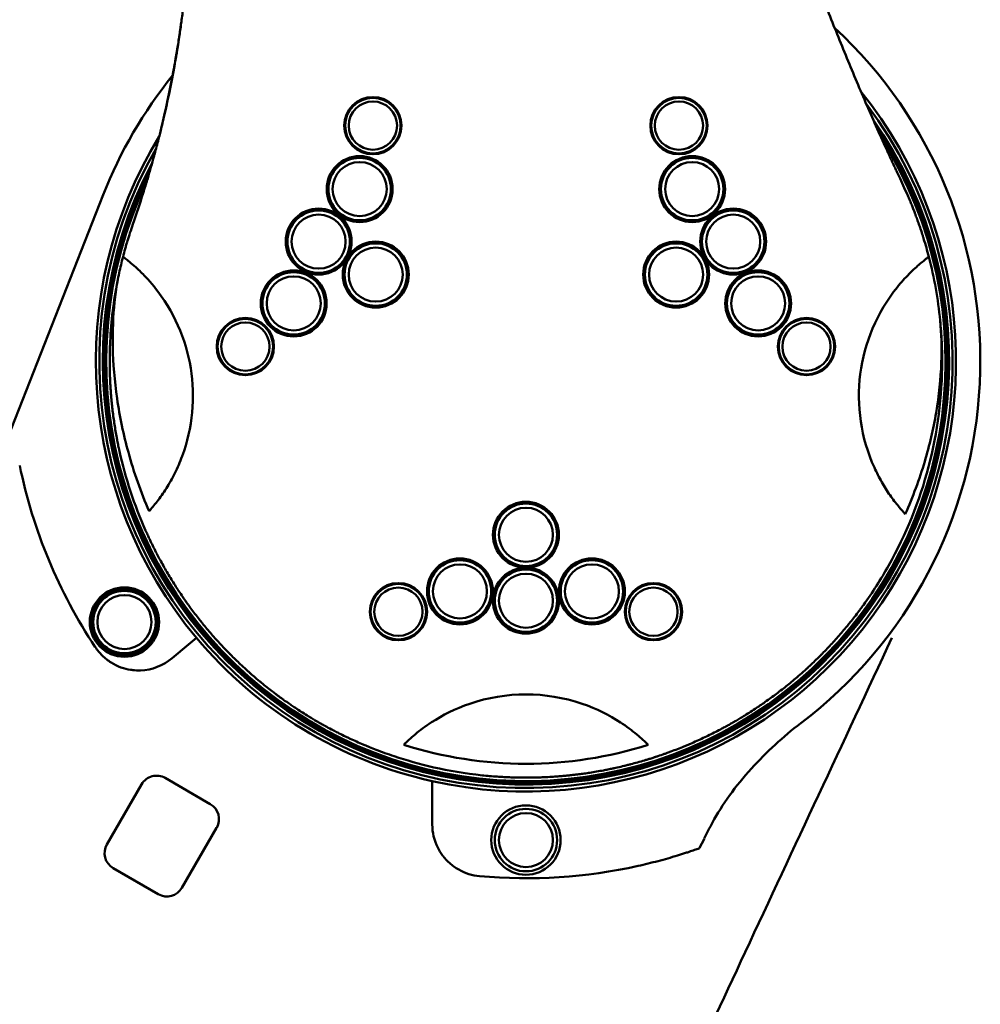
# Model space of a CAD drawing. Header units: millimetres. Extents: x 0 to 8400, y 0 to 5940.
# Tile 5 of 14: x 3601 to 3878, y 2472 to 2756. Entities that reach past the tile are written whole.
import ezdxf

# ---------------------------------------------------------------- set-up
doc = ezdxf.new("R2010")
doc.units = ezdxf.units.MM
doc.header["$LTSCALE"] = 20
doc.layers.add('可見 (ISO)', color=7, linetype='Continuous', lineweight=50)

msp = doc.modelspace()

# ---------------------------------------------------------------- linework, layer by layer
at = {"layer": '可見 (ISO)'}
for p, q in [((3854.23, 2711.86), (3855.13, 2709.94)), ((3855.13, 2709.94), (3856.04, 2708)), ((3625.39, 2705.27), (3594.68, 2627.28)), ((3649.99, 2575.65), (3652.29, 2577.58)), ((3649.99, 2575.65), (3645.27, 2571.69)), ((3656.29, 2529.68), (3643.3, 2537.18)), ((3626.47, 2518.03), (3636.47, 2535.35)), ((3720.28, 2533.19), (3720.28, 2536.26)), ((3720.28, 2523.82), (3720.28, 2533.19)), ((3658.12, 2522.85), (3648.12, 2505.53)), ((3641.29, 2503.7), (3628.3, 2511.2))]:
    msp.add_line(p, q, dxfattribs=at)
for centre, radius in [((3703.16, 2725.21), 8.25), ((3703.16, 2725.21), 8), ((3791.4, 2725.21), 8.25), ((3791.4, 2725.21), 8), ((3703.16, 2725.21), 6.96), ((3791.4, 2725.21), 6.96), ((3699.35, 2706.92), 9.5), ((3795.21, 2706.92), 9.5), ((3699.35, 2706.92), 9), ((3699.35, 2706.92), 7.79), ((3795.21, 2706.92), 9), ((3795.21, 2706.92), 7.79), ((3687.52, 2691.78), 9.5), ((3687.52, 2691.78), 9), ((3687.52, 2691.78), 7.79), ((3807.04, 2691.78), 9.5), ((3807.04, 2691.78), 9), ((3807.04, 2691.78), 7.79), ((3703.98, 2682.28), 9.5), ((3703.98, 2682.28), 9), ((3790.58, 2682.28), 9.5), ((3790.58, 2682.28), 9), ((3703.98, 2682.28), 7.79), ((3790.58, 2682.28), 7.79), ((3680.33, 2673.97), 9.5), ((3680.33, 2673.97), 9), ((3814.23, 2673.97), 9.5), ((3814.23, 2673.97), 9), ((3680.33, 2673.97), 7.79), ((3814.23, 2673.97), 7.79), ((3666.39, 2661.52), 8.25), ((3666.39, 2661.52), 8), ((3666.39, 2661.52), 6.96), ((3828.17, 2661.52), 8.25), ((3828.17, 2661.52), 8), ((3828.17, 2661.52), 6.96), ((3747.28, 2607.28), 9.5), ((3747.28, 2607.28), 9), ((3747.28, 2607.28), 7.79), ((3728.26, 2590.96), 9.5), ((3728.26, 2590.96), 9), ((3766.3, 2590.96), 9.5), ((3766.3, 2590.96), 9), ((3728.26, 2590.96), 7.79), ((3747.28, 2588.28), 9.5), ((3747.28, 2588.28), 9), ((3766.3, 2590.96), 7.79), ((3747.28, 2588.28), 7.79), ((3631.54, 2582.12), 10), ((3631.54, 2582.12), 9.5), ((3631.54, 2582.12), 9), ((3710.51, 2585.11), 8.25), ((3710.51, 2585.11), 8), ((3710.51, 2585.11), 6.96), ((3784.05, 2585.11), 8.25), ((3784.05, 2585.11), 8), ((3784.05, 2585.11), 6.96), ((3631.54, 2582.12), 7.79), ((3747.28, 2519.28), 10), ((3747.28, 2519.28), 9), ((3747.28, 2519.28), 7.79)]:
    msp.add_circle(centre, radius, dxfattribs=at)
for centre, radius, start, end in [((3747.28, 2657.28), 131, 307.2241, 47.2096), ((3747.28, 2657.28), 131, 141.0286, 158.5118), ((3747.28, 2657.28), 124, 257.4236, 38.8345), ((3747.28, 2657.28), 123, 150.1041, 37.0564), ((3747.28, 2657.28), 122, 152.0258, 34.9215), ((3747.28, 2657.28), 121.5, 153.1827, 33.637), ((3747.28, 2657.28), 124, 148.5058, 220), ((3747.28, 2657.28), 121, 154.5644, 32.1026), ((3747.28, 2657.28), 120, 165.464, 167.7423), ((3747.28, 2657.28), 120, 5.618, 14.536), ((3601.28, 2647.28), 50, 339.6524, 38.9247), ((3893.28, 2647.28), 50, 141.0753, 204.3929), ((3747.28, 2657.28), 149, 191.6155, 213.5728), ((3747.28, 2657.28), 124, 220, 257.4236), ((3635.63, 2583.18), 15, 271.9131, 310), ((3747.28, 2511.28), 50, 71.1297, 108.8618), ((3640.8, 2532.85), 5, 60, 150), ((3653.79, 2525.35), 5, 330, 60), ((3735.28, 2523.82), 15, 180, 206.5219), ((3630.8, 2515.53), 5, 150, 240), ((3747.28, 2657.28), 149, 264.8622, 282.5247), ((3643.79, 2508.03), 5, 240, 330)]:
    msp.add_arc(centre, radius, start, end, dxfattribs=at)
msp.add_ellipse((4033.38, 2537.09), major_axis=(241.25, 151.99), ratio=0.565532, start_param=2.364898, end_param=2.387578, dxfattribs=at)
for points, knots in [([(3851.88, 2716.95), (3851.66, 2717.43), (3850.42, 2720.15), (3848.18, 2725.12), (3845.21, 2731.9), (3842.3, 2738.7), (3839.45, 2745.53), (3836.67, 2752.39), (3833.95, 2759.28), (3831.29, 2766.19), (3828.69, 2773.13), (3826.16, 2780.09), (3823.69, 2787.08), (3821.29, 2794.09), (3818.95, 2801.12), (3816.7, 2808.12), (3814.58, 2814.91), (3812.66, 2821.25), (3810.97, 2826.98), (3809.52, 2832.07), (3808.26, 2836.58), (3807.16, 2840.59), (3806.19, 2844.2), (3805.33, 2847.47), (3804.56, 2850.43), (3803.87, 2853.11), (3803.26, 2855.54), (3802.71, 2857.75), (3802.22, 2859.74), (3801.78, 2861.54), (3801.39, 2863.18), (3801.03, 2864.68), (3800.71, 2866.04), (3800.41, 2867.31), (3800.13, 2868.48), (3799.88, 2869.59), (3799.64, 2870.62), (3799.42, 2871.59), (3799.21, 2872.48), (3799.03, 2873.3), (3798.86, 2874.04), (3798.71, 2874.73), (3798.57, 2875.35), (3798.44, 2875.93), (3798.32, 2876.47), (3798.2, 2876.99), (3798.09, 2877.5), (3797.98, 2878.01), (3797.86, 2878.54), (3797.77, 2878.93), (3797.73, 2879.15), (3797.72, 2879.17)], [0, 0, 0, 0, 0.009122, 0.05212, 0.095147, 0.138202, 0.181286, 0.224398, 0.267536, 0.310702, 0.353893, 0.39711, 0.440352, 0.483622, 0.526904, 0.570211, 0.612486, 0.651556, 0.686444, 0.717207, 0.744368, 0.768589, 0.790342, 0.809979, 0.827831, 0.844035, 0.858675, 0.871902, 0.883869, 0.894711, 0.90455, 0.913506, 0.921701, 0.929256, 0.936292, 0.94292, 0.949157, 0.95497, 0.96033, 0.965229, 0.969705, 0.9738, 0.977553, 0.981005, 0.984217, 0.987265, 0.990229, 0.993199, 0.996277, 0.999568, 1, 1, 1, 1]), ([(3650.67, 2795.49), (3650.67, 2794.59), (3650.66, 2792.32), (3650.6, 2788.68), (3650.48, 2784.56), (3650.3, 2780.45), (3650.07, 2776.33), (3649.78, 2772.23), (3649.43, 2768.12), (3649.03, 2764.02), (3648.56, 2759.88), (3648.21, 2757.1), (3648.02, 2755.68), (3647.84, 2754.38), (3647.47, 2751.72), (3646.85, 2747.71), (3646.17, 2743.65), (3645.44, 2739.64), (3644.68, 2735.77), (3643.92, 2732.16), (3643.19, 2728.87), (3642.49, 2725.89), (3641.89, 2723.42), (3641.47, 2721.74), (3641.26, 2720.95), (3641.03, 2720.04), (3640.84, 2719.33), (3640.48, 2717.98), (3640.29, 2717.27), (3640.1, 2716.56), (3640.08, 2716.49)], [0.1814518, 0.1814518, 0.1814518, 0.1814518, 0.2090177, 0.251274, 0.2935261, 0.3357716, 0.378009, 0.4202361, 0.4624503, 0.5046505, 0.546836, 0.5907259, 0.5907259, 0.5907259, 0.6311357, 0.6732301, 0.7153326, 0.7575953, 0.7984408, 0.8362447, 0.8707984, 0.9020061, 0.9299535, 0.9488407, 0.9550062, 0.9550062, 0.9775518, 0.9775518, 0.9978749, 1, 1, 1, 1]), ([(3854.23, 2711.86), (3854.05, 2712.25), (3853.87, 2712.64), (3853.48, 2713.48), (3853.06, 2714.39), (3852.64, 2715.29), (3852.25, 2716.15), (3852.07, 2716.55), (3851.88, 2716.95)], [0.0000002, 0.0000002, 0.0000002, 0.0000002, 0.2281026, 0.2281026, 0.4947706, 0.7613916, 0.7613916, 1, 1, 1, 1]), ([(3638.23, 2709.99), (3638.18, 2709.82), (3638.12, 2709.64), (3638.07, 2709.46), (3638.03, 2709.33), (3637.99, 2709.19), (3637.95, 2709.05), (3637.87, 2708.78), (3637.78, 2708.5), (3637.7, 2708.22), (3637.63, 2708.01), (3637.57, 2707.8), (3637.51, 2707.59), (3637.5, 2707.58), (3637.5, 2707.56), (3637.49, 2707.55), (3637.46, 2707.46), (3637.44, 2707.37), (3637.41, 2707.28), (3637.39, 2707.22), (3637.38, 2707.17), (3637.36, 2707.12), (3637.34, 2707.07), (3637.33, 2707.01), (3637.31, 2706.96), (3637.31, 2706.96), (3637.31, 2706.96), (3637.31, 2706.96), (3637.3, 2706.94), (3637.26, 2706.79), (3637.17, 2706.5), (3637.13, 2706.37), (3637.08, 2706.22), (3637.02, 2706.03), (3637, 2705.95), (3636.97, 2705.87), (3636.94, 2705.78)], [0.3482205, 0.3482205, 0.3482205, 0.3482205, 0.375, 0.375, 0.375, 0.3959194, 0.3959194, 0.3959194, 0.4375, 0.4375, 0.4375, 0.46875, 0.46875, 0.46875, 0.4710106, 0.4710106, 0.4710106, 0.484375, 0.484375, 0.484375, 0.4921875, 0.4921875, 0.4921875, 0.4997559, 0.4997559, 0.4997559, 0.5001527, 0.5001527, 0.5001527, 0.6013504, 0.6013504, 0.6013504, 0.6459501, 0.6459501, 0.6459501, 0.6657743, 0.6657743, 0.6657743, 0.6657743]), ([(3857.27, 2705.27), (3857.4, 2704.97), (3857.53, 2704.67), (3857.78, 2704.07), (3857.91, 2703.77), (3858.07, 2703.38), (3858.11, 2703.29), (3858.3, 2702.83), (3858.46, 2702.45), (3858.76, 2701.68), (3858.91, 2701.31), (3859.07, 2700.91), (3859.07, 2700.9), (3859.22, 2700.53), (3859.35, 2700.17), (3859.53, 2699.71), (3859.57, 2699.61), (3859.69, 2699.27), (3859.78, 2699.04), (3859.88, 2698.77), (3859.89, 2698.74), (3859.94, 2698.62), (3859.97, 2698.53), (3860.02, 2698.38), (3860.06, 2698.26), (3860.11, 2698.15), (3860.13, 2698.09), (3860.13, 2698.08), (3860.13, 2698.07)], [0.1563572, 0.1563572, 0.1563572, 0.1563572, 0.2038759, 0.2038759, 0.25, 0.25, 0.263396, 0.263396, 0.3196718, 0.3196718, 0.3731212, 0.3731212, 0.375, 0.375, 0.4240631, 0.4240631, 0.4375, 0.4375, 0.46875, 0.46875, 0.4727585, 0.4727585, 0.484375, 0.484375, 0.4921875, 0.4990234, 0.4990234, 0.4999946, 0.4999946, 0.4999946, 0.4999946]), ([(3631.12, 2687.4), (3631.31, 2688.14), (3631.52, 2688.89), (3631.73, 2689.66), (3631.84, 2690.04), (3631.95, 2690.42), (3632.06, 2690.81), (3632.12, 2691.01), (3632.17, 2691.2), (3632.23, 2691.4), (3632.26, 2691.49), (3632.29, 2691.59), (3632.32, 2691.69), (3632.33, 2691.74), (3632.35, 2691.79), (3632.36, 2691.84), (3632.37, 2691.86), (3632.38, 2691.89), (3632.38, 2691.91), (3632.39, 2691.94), (3632.4, 2691.96), (3632.41, 2691.98), (3632.86, 2693.47), (3633.37, 2695.07), (3633.96, 2696.77)], [0, 0, 0, 0, 0.25, 0.25, 0.25, 0.375, 0.375, 0.375, 0.4375, 0.4375, 0.4375, 0.46875, 0.46875, 0.46875, 0.484375, 0.484375, 0.484375, 0.492187, 0.492187, 0.492187, 0.5, 0.5, 0.5, 1, 1, 1, 1]), ([(3860.46, 2697.15), (3860.53, 2696.95), (3860.6, 2696.75), (3860.77, 2696.26), (3860.87, 2695.96), (3861, 2695.6), (3861.02, 2695.54), (3861.15, 2695.14), (3861.27, 2694.79), (3861.4, 2694.38), (3861.42, 2694.33), (3861.51, 2694.04), (3861.59, 2693.8), (3861.68, 2693.5), (3861.7, 2693.44), (3861.74, 2693.32), (3861.76, 2693.25), (3861.81, 2693.11), (3861.83, 2693.05), (3861.86, 2692.95), (3861.87, 2692.9), (3861.89, 2692.84), (3861.9, 2692.81), (3861.9, 2692.8), (3861.92, 2692.75), (3861.93, 2692.72), (3861.94, 2692.68)], [0.5505981, 0.5505981, 0.5505981, 0.5505981, 0.5819789, 0.5819789, 0.625, 0.625, 0.633512, 0.633512, 0.6811237, 0.6811237, 0.6875, 0.6875, 0.71875, 0.71875, 0.7255013, 0.7255013, 0.734375, 0.734375, 0.7421875, 0.7421875, 0.7460938, 0.7490234, 0.7490234, 0.75, 0.75, 0.755224, 0.755224, 0.755224, 0.755224]), ([(3631.12, 2687.4), (3631.12, 2687.4), (3631.19, 2687.35), (3631.47, 2687.14), (3631.69, 2686.97), (3632.36, 2686.45), (3632.84, 2686.07), (3633.99, 2685.11), (3634.63, 2684.54), (3636.15, 2683.14), (3637.02, 2682.27), (3637.84, 2681.39)], [-1.283643, -1.283643, -1.283643, -1.283643, -1.096819, -1.096819, -0.898235, -0.898235, -0.641131, -0.641131, -0.362768, -0.362768, -0.000001, -0.000001, -0.000001, -0.000001]), ([(3859.46, 2684.11), (3859.96, 2684.56), (3860.47, 2685.01), (3861.38, 2685.79), (3861.79, 2686.12), (3862.49, 2686.68), (3862.78, 2686.9), (3863.14, 2687.18), (3863.26, 2687.27), (3863.4, 2687.37), (3863.44, 2687.4), (3863.44, 2687.4)], [-0.7475263, -0.7475263, -0.7475263, -0.7475263, -0.5455721, -0.5455721, -0.3739314, -0.3739314, -0.2137301, -0.2137301, -0.1038998, -0.1038998, -0.000001, -0.000001, -0.000001, -0.000001]), ([(3854.38, 2678.7), (3855.44, 2680.01), (3856.59, 2681.29), (3858.33, 2683.05), (3858.89, 2683.59), (3859.46, 2684.11)], [6.0767871, 6.0767871, 6.0767871, 6.0767871, 6.5511057, 6.5511057, 6.7650285, 6.7650285, 6.7650285, 6.7650285]), ([(3629.51, 2680.2), (3629.16, 2678.25), (3628.89, 2676.27), (3627.85, 2666.37), (3627.91, 2656.87), (3630.17, 2641.31), (3631.26, 2636.13), (3634.26, 2625.26), (3636.26, 2619.58), (3638.66, 2614.07)], [-7.305417, -7.305417, -7.305417, -7.305417, -6.525195, -6.525195, -3.383967, -3.383967, -1.802807, -1.802807, -0.000001, -0.000001, -0.000001, -0.000001]), ([(3866.7, 2669.03), (3867.42, 2661.7), (3867.25, 2652.59), (3864.73, 2637.73), (3863.63, 2633.04), (3860.73, 2623.27), (3858.85, 2618.2), (3856.64, 2613.26)], [0.000001, 0.000001, 0.000001, 0.000001, 2.210722, 2.210722, 3.242578, 3.242578, 4.403592, 4.403592, 4.403592, 4.403592]), ([(3866.7, 2669.03), (3866.74, 2668.67), (3866.77, 2668.32), (3866.86, 2667.3), (3866.92, 2666.64), (3867.01, 2665.32), (3867.05, 2664.66), (3867.11, 2663.73), (3867.12, 2663.45), (3867.15, 2662.79), (3867.17, 2662.4), (3867.21, 2661.42), (3867.23, 2660.83), (3867.24, 2660.17), (3867.25, 2660.1), (3867.26, 2659.61), (3867.27, 2659.18), (3867.27, 2658.51), (3867.28, 2658.27), (3867.28, 2657.9), (3867.28, 2657.71), (3867.28, 2657.53), (3867.28, 2657.46), (3867.28, 2657.45), (3867.28, 2657.44)], [0, 0, 0, 0, 0.00265162, 0.00265162, 0.00753837, 0.00753837, 0.01241346, 0.01241346, 0.01441538, 0.01441538, 0.01727724, 0.01727724, 0.02162308, 0.02162308, 0.02213007, 0.02213007, 0.02522692, 0.02522692, 0.02702884, 0.02702884, 0.02792981, 0.02838029, 0.02838029, 0.0284407, 0.0284407, 0.0284407, 0.0284407]), ([(3627.28, 2657.28), (3627.28, 2657.9), (3627.28, 2658.51), (3627.3, 2659.77), (3627.32, 2660.42), (3627.36, 2661.71), (3627.39, 2662.36), (3627.42, 2663)], [0.94183889, 0.94183889, 0.94183889, 0.94183889, 0.94631075, 0.94631075, 0.95108377, 0.95108377, 0.95582549, 0.95582549, 0.95582549, 0.95582549]), ([(3630.1, 2631.4), (3630.1, 2631.44), (3630.09, 2631.47), (3630.08, 2631.5), (3630.06, 2631.59), (3630.04, 2631.68), (3630.02, 2631.77), (3630.02, 2631.8), (3630.01, 2631.82), (3630.01, 2631.84), (3630, 2631.9), (3629.98, 2631.96), (3629.97, 2632.02), (3629.95, 2632.09), (3629.94, 2632.15), (3629.93, 2632.21), (3629.88, 2632.46), (3629.82, 2632.7), (3629.77, 2632.95), (3629.72, 2633.21), (3629.67, 2633.46), (3629.62, 2633.71), (3629.57, 2633.95), (3629.52, 2634.19), (3629.48, 2634.43), (3629.4, 2634.84), (3629.32, 2635.25), (3629.24, 2635.66), (3629.12, 2636.31), (3629.01, 2636.96), (3628.9, 2637.61), (3628.8, 2638.26), (3628.69, 2638.91), (3628.6, 2639.56), (3628.5, 2640.21), (3628.41, 2640.86), (3628.32, 2641.51), (3628.23, 2642.16), (3628.15, 2642.82), (3628.08, 2643.47), (3628, 2644.12), (3627.93, 2644.77), (3627.87, 2645.42), (3627.85, 2645.63), (3627.83, 2645.85), (3627.81, 2646.06), (3627.76, 2646.5), (3627.73, 2646.94), (3627.69, 2647.38), (3627.63, 2648.04), (3627.59, 2648.69), (3627.54, 2649.34), (3627.5, 2649.99), (3627.46, 2650.65), (3627.43, 2651.3), (3627.42, 2651.43), (3627.42, 2651.56), (3627.41, 2651.7), (3627.39, 2652.22), (3627.36, 2652.74), (3627.35, 2653.25), (3627.33, 2653.66), (3627.32, 2654.07), (3627.31, 2654.47), (3627.31, 2654.72), (3627.3, 2654.96), (3627.3, 2655.21), (3627.29, 2655.42), (3627.29, 2655.63), (3627.29, 2655.84), (3627.29, 2655.96), (3627.29, 2656.07), (3627.28, 2656.18), (3627.28, 2656.21), (3627.28, 2656.24), (3627.28, 2656.27), (3627.28, 2656.3), (3627.28, 2656.33), (3627.28, 2656.36), (3627.28, 2656.42), (3627.28, 2656.49), (3627.28, 2656.55), (3627.28, 2656.75), (3627.28, 2656.96), (3627.28, 2657.17), (3627.28, 2657.2), (3627.28, 2657.24), (3627.28, 2657.28)], [0.87737539, 0.87737539, 0.87737539, 0.87737539, 0.877643, 0.877643, 0.877643, 0.87835497, 0.87835497, 0.87835497, 0.87853461, 0.87853461, 0.87853461, 0.87898042, 0.87898042, 0.87898042, 0.87942622, 0.87942622, 0.87942622, 0.88120944, 0.88120944, 0.88120944, 0.8830419, 0.8830419, 0.8830419, 0.88477588, 0.88477588, 0.88477588, 0.88773802, 0.88773802, 0.88773802, 0.89246673, 0.89246673, 0.89246673, 0.89722878, 0.89722878, 0.89722878, 0.90202496, 0.90202496, 0.90202496, 0.90685609, 0.90685609, 0.90685609, 0.91172306, 0.91172306, 0.91172306, 0.91330738, 0.91330738, 0.91330738, 0.91662681, 0.91662681, 0.91662681, 0.92156838, 0.92156838, 0.92156838, 0.92654884, 0.92654884, 0.92654884, 0.92757313, 0.92757313, 0.92757313, 0.93156936, 0.93156936, 0.93156936, 0.93470601, 0.93470601, 0.93470601, 0.93663115, 0.93663115, 0.93663115, 0.93827245, 0.93827245, 0.93827245, 0.93916406, 0.93916406, 0.93916406, 0.93938696, 0.93938696, 0.93938696, 0.93960986, 0.93960986, 0.93960986, 0.94005567, 0.94005567, 0.94005567, 0.94155684, 0.94155684, 0.94155684, 0.94183889, 0.94183889, 0.94183889, 0.94183889]), ([(3867.28, 2657.44), (3867.29, 2647.22), (3865.98, 2636.85), (3860.77, 2616.98), (3856.86, 2607.31), (3849.62, 2594.46), (3847.2, 2590.67), (3844.57, 2587.03)], [0, 0, 0, 0, 3.111678, 3.111678, 6.199473, 6.199473, 7.547753, 7.547753, 7.547753, 7.547753]), ([(3648.16, 2629.9), (3647.54, 2628.23), (3646.83, 2626.6), (3645.29, 2623.5), (3644.47, 2622.04), (3642.73, 2619.26), (3641.82, 2617.98), (3640.12, 2615.76), (3639.34, 2614.84), (3638.66, 2614.07)], [-2.099772, -2.099772, -2.099772, -2.099772, -1.568763, -1.568763, -1.050636, -1.050636, -0.51402, -0.51402, -0.000001, -0.000001, -0.000001, -0.000001]), ([(3856.64, 2613.26), (3856.08, 2613.86), (3855.41, 2614.61), (3853.91, 2616.44), (3853.09, 2617.5), (3851.44, 2619.86), (3850.63, 2621.14), (3849.1, 2623.82), (3848.39, 2625.21), (3847.74, 2626.63)], [-1.891345, -1.891345, -1.891345, -1.891345, -1.425878, -1.425878, -0.945155, -0.945155, -0.469047, -0.469047, -0.000001, -0.000001, -0.000001, -0.000001]), ([(3844.57, 2587.03), (3844.55, 2587.01), (3844.53, 2586.98), (3844.51, 2586.96), (3844.49, 2586.93), (3844.47, 2586.9), (3844.45, 2586.87), (3844.4, 2586.81), (3844.35, 2586.74), (3844.31, 2586.67), (3844.17, 2586.48), (3844.03, 2586.29), (3843.89, 2586.1), (3843.68, 2585.82), (3843.47, 2585.54), (3843.26, 2585.25), (3842.86, 2584.72), (3842.45, 2584.19), (3842.04, 2583.65), (3841.63, 2583.13), (3841.21, 2582.6), (3840.79, 2582.08), (3840.65, 2581.91), (3840.52, 2581.74), (3840.38, 2581.57), (3840.09, 2581.22), (3839.81, 2580.87), (3839.52, 2580.52), (3839.09, 2580.01), (3838.65, 2579.49), (3838.22, 2578.98), (3837.78, 2578.48), (3837.34, 2577.97), (3836.89, 2577.47), (3836.44, 2576.97), (3835.99, 2576.47), (3835.54, 2575.98), (3835.08, 2575.49), (3834.63, 2575), (3834.16, 2574.51), (3833.7, 2574.02), (3833.23, 2573.54), (3832.76, 2573.06), (3832.67, 2572.97), (3832.57, 2572.87), (3832.48, 2572.77), (3832.1, 2572.39), (3831.72, 2572.02), (3831.33, 2571.64), (3830.86, 2571.17), (3830.37, 2570.7), (3829.89, 2570.24), (3829.4, 2569.78), (3828.91, 2569.32), (3828.41, 2568.87), (3828.3, 2568.76), (3828.19, 2568.66), (3828.07, 2568.55), (3828.05, 2568.53), (3828.02, 2568.51), (3828, 2568.49), (3827.98, 2568.47), (3827.96, 2568.45), (3827.93, 2568.43), (3827.89, 2568.39), (3827.85, 2568.35), (3827.81, 2568.31), (3827.72, 2568.23), (3827.63, 2568.16), (3827.55, 2568.08), (3827.37, 2567.92), (3827.2, 2567.77), (3827.03, 2567.61), (3826.99, 2567.58), (3826.95, 2567.55), (3826.92, 2567.52), (3826.6, 2567.24), (3826.29, 2566.96), (3825.97, 2566.69), (3825.78, 2566.52), (3825.59, 2566.36), (3825.4, 2566.19), (3824.89, 2565.76), (3824.38, 2565.32), (3823.86, 2564.89), (3823.84, 2564.88), (3823.82, 2564.86), (3823.81, 2564.85), (3823.31, 2564.44), (3822.81, 2564.03), (3822.3, 2563.62), (3821.77, 2563.2), (3821.25, 2562.79), (3820.71, 2562.37), (3820.18, 2561.96), (3819.65, 2561.56), (3819.11, 2561.15), (3818.57, 2560.75), (3818.03, 2560.35), (3817.48, 2559.96), (3816.94, 2559.57), (3816.39, 2559.18), (3815.84, 2558.79), (3815.36, 2558.46), (3814.87, 2558.13), (3814.38, 2557.8), (3814.31, 2557.75), (3814.24, 2557.7), (3814.17, 2557.66), (3813.62, 2557.28), (3813.05, 2556.91), (3812.49, 2556.54), (3811.92, 2556.18), (3811.36, 2555.82), (3810.78, 2555.46), (3810.26, 2555.14), (3809.74, 2554.82), (3809.21, 2554.5), (3809.16, 2554.47), (3809.11, 2554.44), (3809.06, 2554.41), (3808.67, 2554.17), (3808.27, 2553.93), (3807.87, 2553.7), (3807.81, 2553.67), (3807.75, 2553.63), (3807.7, 2553.6), (3807.65, 2553.58), (3807.61, 2553.55), (3807.56, 2553.52), (3807.46, 2553.46), (3807.36, 2553.41), (3807.27, 2553.35), (3807.07, 2553.24), (3806.88, 2553.13), (3806.68, 2553.02), (3806.31, 2552.81), (3805.94, 2552.6), (3805.57, 2552.39), (3805.15, 2552.15), (3804.72, 2551.92), (3804.28, 2551.69), (3804.12, 2551.6), (3803.96, 2551.51), (3803.8, 2551.42), (3803.21, 2551.11), (3802.61, 2550.8), (3802.01, 2550.49), (3801.42, 2550.19), (3800.81, 2549.88), (3800.21, 2549.58), (3799.61, 2549.29), (3799, 2549), (3798.39, 2548.71), (3797.78, 2548.42), (3797.17, 2548.14), (3796.55, 2547.86), (3795.94, 2547.59), (3795.33, 2547.32), (3794.7, 2547.05), (3794.4, 2546.92), (3794.1, 2546.79), (3793.8, 2546.67), (3793.48, 2546.53), (3793.16, 2546.4), (3792.84, 2546.27), (3792.22, 2546.01), (3791.6, 2545.76), (3790.97, 2545.52), (3790.35, 2545.27), (3789.72, 2545.03), (3789.08, 2544.8), (3788.73, 2544.67), (3788.37, 2544.54), (3788.02, 2544.41), (3787.74, 2544.31), (3787.46, 2544.21), (3787.18, 2544.11), (3786.55, 2543.89), (3785.91, 2543.67), (3785.27, 2543.46), (3785.18, 2543.42), (3785.08, 2543.39), (3784.99, 2543.36), (3784.96, 2543.35), (3784.92, 2543.34), (3784.89, 2543.33), (3784.86, 2543.32), (3784.83, 2543.31), (3784.8, 2543.3), (3784.74, 2543.28), (3784.69, 2543.26), (3784.64, 2543.25), (3784.53, 2543.21), (3784.42, 2543.17), (3784.31, 2543.14), (3784.1, 2543.07), (3783.88, 2543), (3783.66, 2542.93), (3783.56, 2542.9), (3783.45, 2542.86), (3783.35, 2542.83), (3783.01, 2542.72), (3782.67, 2542.62), (3782.32, 2542.51), (3782.02, 2542.42), (3781.72, 2542.33), (3781.42, 2542.24), (3780.78, 2542.05), (3780.14, 2541.87), (3779.48, 2541.68), (3778.84, 2541.5), (3778.19, 2541.33), (3777.53, 2541.16), (3777.24, 2541.08), (3776.95, 2541.01), (3776.66, 2540.93), (3776.3, 2540.84), (3775.93, 2540.75), (3775.57, 2540.66), (3774.93, 2540.51), (3774.28, 2540.36), (3773.63, 2540.21), (3773.62, 2540.21), (3773.61, 2540.21), (3773.6, 2540.2), (3773.35, 2540.15), (3773.1, 2540.09), (3772.85, 2540.04), (3772.79, 2540.02), (3772.72, 2540.01), (3772.66, 2540), (3772.65, 2539.99), (3772.64, 2539.99), (3772.64, 2539.99), (3772.62, 2539.99), (3772.6, 2539.98), (3772.58, 2539.98), (3772.56, 2539.97), (3772.53, 2539.97), (3772.5, 2539.96), (3772.4, 2539.94), (3772.3, 2539.92), (3772.2, 2539.9), (3772.01, 2539.86), (3771.82, 2539.82), (3771.63, 2539.78), (3771.4, 2539.73), (3771.17, 2539.68), (3770.94, 2539.64), (3770.52, 2539.55), (3770.08, 2539.47), (3769.64, 2539.38), (3769, 2539.26), (3768.34, 2539.14), (3767.65, 2539.02), (3767.01, 2538.91), (3766.34, 2538.8), (3765.66, 2538.7), (3765.54, 2538.68), (3765.42, 2538.66), (3765.31, 2538.64), (3764.77, 2538.56), (3764.22, 2538.48), (3763.66, 2538.41), (3763.16, 2538.34), (3762.65, 2538.27), (3762.13, 2538.2), (3761.97, 2538.18), (3761.81, 2538.17), (3761.66, 2538.15), (3761.26, 2538.1), (3760.86, 2538.05), (3760.45, 2538.01), (3760.37, 2538), (3760.3, 2537.99), (3760.22, 2537.98), (3760.22, 2537.98), (3760.22, 2537.98), (3760.22, 2537.98), (3760.21, 2537.98), (3760.21, 2537.98), (3760.2, 2537.98), (3760.2, 2537.98), (3760.19, 2537.98), (3760.19, 2537.98), (3760.17, 2537.98), (3760.14, 2537.97), (3760.12, 2537.97), (3760.06, 2537.96), (3760.01, 2537.96), (3759.94, 2537.95), (3759.86, 2537.94), (3759.76, 2537.93), (3759.65, 2537.92), (3759.33, 2537.89), (3758.92, 2537.85), (3758.42, 2537.8), (3758.18, 2537.78), (3757.92, 2537.75), (3757.64, 2537.73), (3757.52, 2537.72), (3757.4, 2537.71), (3757.27, 2537.7), (3756.78, 2537.66), (3756.23, 2537.61), (3755.62, 2537.57), (3755.01, 2537.53), (3754.34, 2537.49), (3753.61, 2537.45), (3753.19, 2537.43), (3752.76, 2537.41), (3752.3, 2537.39), (3752.07, 2537.38), (3751.83, 2537.37), (3751.59, 2537.36), (3750.95, 2537.34), (3750.27, 2537.32), (3749.57, 2537.3), (3748.92, 2537.29), (3748.25, 2537.28), (3747.55, 2537.28), (3746.9, 2537.28), (3746.22, 2537.28), (3745.52, 2537.29), (3745.36, 2537.3), (3745.19, 2537.3), (3745.03, 2537.3), (3744.53, 2537.31), (3744.02, 2537.33), (3743.5, 2537.34), (3742.85, 2537.36), (3742.18, 2537.39), (3741.49, 2537.42), (3740.83, 2537.45), (3740.16, 2537.49), (3739.47, 2537.54), (3738.09, 2537.63), (3736.64, 2537.74), (3735.13, 2537.9), (3735.02, 2537.91), (3734.9, 2537.92), (3734.78, 2537.94), (3724.57, 2539), (3716.09, 2541.19), (3709.34, 2543.44), (3707.46, 2544.06), (3705.7, 2544.7), (3704.08, 2545.33), (3703.43, 2545.58), (3702.81, 2545.83), (3702.2, 2546.07), (3701.72, 2546.27), (3701.26, 2546.46), (3700.8, 2546.65), (3700.64, 2546.71), (3700.49, 2546.78), (3700.33, 2546.85), (3699.69, 2547.12), (3699.07, 2547.39), (3698.48, 2547.65), (3697.84, 2547.94), (3697.22, 2548.22), (3696.64, 2548.49), (3696.3, 2548.65), (3695.97, 2548.81), (3695.65, 2548.96), (3695.36, 2549.09), (3695.08, 2549.23), (3694.82, 2549.36), (3694.17, 2549.67), (3693.57, 2549.97), (3693.01, 2550.26), (3692.57, 2550.48), (3692.16, 2550.69), (3691.78, 2550.89), (3691.59, 2550.99), (3691.39, 2551.09), (3691.21, 2551.19), (3690.56, 2551.53), (3689.99, 2551.84), (3689.51, 2552.1), (3689.48, 2552.12), (3689.46, 2552.13), (3689.43, 2552.15), (3689.34, 2552.2), (3689.24, 2552.25), (3689.15, 2552.3), (3688.71, 2552.54), (3688.36, 2552.74), (3688.08, 2552.9), (3687.94, 2552.98), (3687.81, 2553.05), (3687.71, 2553.11), (3687.7, 2553.12), (3687.68, 2553.13), (3687.67, 2553.13), (3687.55, 2553.2), (3687.47, 2553.25), (3687.43, 2553.27), (3687.42, 2553.28), (3687.42, 2553.28), (3687.42, 2553.28), (3687.42, 2553.28), (3687.39, 2553.29), (3687.38, 2553.3), (3687.38, 2553.3), (3687.38, 2553.3), (3687.38, 2553.3), (3687.36, 2553.31), (3687.34, 2553.32), (3687.33, 2553.33), (3687.2, 2553.41), (3687.07, 2553.48), (3686.94, 2553.55), (3686.69, 2553.7), (3686.43, 2553.85), (3686.19, 2554), (3686.1, 2554.05), (3686.01, 2554.1), (3685.92, 2554.15), (3685.52, 2554.39), (3685.12, 2554.63), (3684.73, 2554.87), (3684.55, 2554.98), (3684.37, 2555.09), (3684.2, 2555.2), (3683.61, 2555.57), (3683.04, 2555.92), (3682.49, 2556.28), (3681.9, 2556.65), (3681.34, 2557.02), (3680.8, 2557.38), (3680.4, 2557.65), (3680.02, 2557.9), (3679.64, 2558.16), (3679.47, 2558.28), (3679.29, 2558.4), (3679.12, 2558.52), (3678.56, 2558.9), (3678.03, 2559.28), (3677.52, 2559.64), (3677.51, 2559.65), (3677.49, 2559.66), (3677.47, 2559.68), (3677.32, 2559.78), (3677.18, 2559.89), (3677.04, 2559.99), (3677, 2560.02), (3676.96, 2560.05), (3676.92, 2560.08), (3676.9, 2560.09), (3676.88, 2560.1), (3676.86, 2560.12), (3676.84, 2560.13), (3676.81, 2560.16), (3676.78, 2560.17), (3676.67, 2560.25), (3676.56, 2560.33), (3676.45, 2560.41), (3676.25, 2560.56), (3676.04, 2560.71), (3675.84, 2560.87), (3675.62, 2561.03), (3675.4, 2561.2), (3675.18, 2561.36), (3674.86, 2561.6), (3674.54, 2561.84), (3674.22, 2562.08), (3673.68, 2562.5), (3673.15, 2562.91), (3672.63, 2563.32), (3672.1, 2563.75), (3671.58, 2564.17), (3671.06, 2564.59), (3670.85, 2564.77), (3670.65, 2564.94), (3670.44, 2565.11), (3670.13, 2565.37), (3669.82, 2565.63), (3669.51, 2565.89), (3669.1, 2566.24), (3668.69, 2566.6), (3668.29, 2566.95), (3668.19, 2567.03), (3668.09, 2567.12), (3667.99, 2567.21), (3667.74, 2567.42), (3667.5, 2567.64), (3667.27, 2567.85), (3667.22, 2567.89), (3667.18, 2567.93), (3667.14, 2567.96), (3667.12, 2567.98), (3667.1, 2568), (3667.08, 2568.02), (3667.07, 2568.03), (3667.06, 2568.04), (3667.04, 2568.05), (3667.03, 2568.06), (3667.02, 2568.07), (3667.01, 2568.08), (3666.91, 2568.17), (3666.81, 2568.27), (3666.71, 2568.36), (3666.63, 2568.42), (3666.56, 2568.49), (3666.49, 2568.56), (3666.36, 2568.67), (3666.23, 2568.79), (3666.11, 2568.9), (3665.74, 2569.24), (3665.37, 2569.58), (3665.01, 2569.93), (3664.51, 2570.39), (3664.03, 2570.86), (3663.55, 2571.32), (3663.06, 2571.79), (3662.59, 2572.27), (3662.12, 2572.74), (3661.94, 2572.92), (3661.76, 2573.1), (3661.58, 2573.29), (3661.29, 2573.59), (3661, 2573.88), (3660.71, 2574.18), (3660.24, 2574.67), (3659.78, 2575.16), (3659.32, 2575.65), (3658.86, 2576.15), (3658.41, 2576.64), (3657.97, 2577.14), (3657.51, 2577.64), (3657.07, 2578.14), (3656.63, 2578.65), (3656.19, 2579.16), (3655.75, 2579.67), (3655.33, 2580.18), (3654.89, 2580.7), (3654.47, 2581.22), (3654.05, 2581.73), (3653.95, 2581.85), (3653.86, 2581.97), (3653.76, 2582.09), (3653.43, 2582.49), (3653.11, 2582.9), (3652.79, 2583.31), (3652.38, 2583.84), (3651.97, 2584.37), (3651.57, 2584.9), (3651.18, 2585.41), (3650.8, 2585.92), (3650.43, 2586.42), (3650.4, 2586.47), (3650.37, 2586.51), (3650.34, 2586.56), (3650.31, 2586.59), (3650.29, 2586.63), (3650.26, 2586.66), (3650.25, 2586.67), (3650.24, 2586.68), (3650.23, 2586.7), (3650.16, 2586.8), (3650.08, 2586.91), (3650.01, 2587.01), (3649.85, 2587.22), (3649.7, 2587.43), (3649.55, 2587.64), (3649.43, 2587.81), (3649.31, 2587.98), (3649.2, 2588.15), (3649.02, 2588.4), (3648.84, 2588.66), (3648.66, 2588.91), (3648.46, 2589.21), (3648.25, 2589.5), (3648.05, 2589.8), (3647.68, 2590.35), (3647.31, 2590.9), (3646.95, 2591.45), (3646.94, 2591.46), (3646.94, 2591.46), (3646.94, 2591.47), (3646.57, 2592.03), (3646.2, 2592.6), (3645.85, 2593.16), (3645.49, 2593.73), (3645.14, 2594.3), (3644.79, 2594.86), (3644.44, 2595.44), (3644.1, 2596.01), (3643.76, 2596.59), (3643.42, 2597.17), (3643.09, 2597.75), (3642.76, 2598.33), (3642.43, 2598.91), (3642.11, 2599.49), (3641.79, 2600.08), (3641.51, 2600.6), (3641.23, 2601.12), (3640.96, 2601.64), (3640.92, 2601.71), (3640.89, 2601.78), (3640.85, 2601.85), (3640.54, 2602.44), (3640.24, 2603.04), (3639.94, 2603.63), (3639.64, 2604.23), (3639.35, 2604.83), (3639.06, 2605.43), (3638.86, 2605.86), (3638.65, 2606.28), (3638.46, 2606.71), (3638.37, 2606.89), (3638.29, 2607.06), (3638.21, 2607.24), (3638.1, 2607.48), (3637.99, 2607.73), (3637.88, 2607.97), (3637.83, 2608.08), (3637.79, 2608.18), (3637.74, 2608.29), (3637.73, 2608.3), (3637.73, 2608.31), (3637.72, 2608.33), (3637.7, 2608.37), (3637.68, 2608.42), (3637.66, 2608.46), (3637.65, 2608.48), (3637.64, 2608.5), (3637.64, 2608.51)], [0.2113749, 0.2113749, 0.2113749, 0.2113749, 0.2116107, 0.2116107, 0.2116107, 0.2118787, 0.2118787, 0.2118787, 0.2125023, 0.2125023, 0.2125023, 0.2142855, 0.2142855, 0.2142855, 0.2169381, 0.2169381, 0.2169381, 0.2219598, 0.2219598, 0.2219598, 0.2269447, 0.2269447, 0.2269447, 0.2285513, 0.2285513, 0.2285513, 0.2318936, 0.2318936, 0.2318936, 0.2368073, 0.2368073, 0.2368073, 0.2416865, 0.2416865, 0.2416865, 0.246532, 0.246532, 0.246532, 0.2513444, 0.2513444, 0.2513444, 0.2561245, 0.2561245, 0.2561245, 0.2570828, 0.2570828, 0.2570828, 0.2608729, 0.2608729, 0.2608729, 0.2655902, 0.2655902, 0.2655902, 0.270277, 0.270277, 0.270277, 0.2713485, 0.2713485, 0.2713485, 0.2715715, 0.2715715, 0.2715715, 0.2717944, 0.2717944, 0.2717944, 0.2722402, 0.2722402, 0.2722402, 0.2731318, 0.2731318, 0.2731318, 0.274915, 0.274915, 0.274915, 0.2752906, 0.2752906, 0.2752906, 0.2784814, 0.2784814, 0.2784814, 0.2803977, 0.2803977, 0.2803977, 0.2854519, 0.2854519, 0.2854519, 0.2856143, 0.2856143, 0.2856143, 0.2904548, 0.2904548, 0.2904548, 0.2954079, 0.2954079, 0.2954079, 0.3003126, 0.3003126, 0.3003126, 0.3051704, 0.3051704, 0.3051704, 0.3099826, 0.3099826, 0.3099826, 0.3141458, 0.3141458, 0.3141458, 0.3147504, 0.3147504, 0.3147504, 0.3194751, 0.3194751, 0.3194751, 0.3241578, 0.3241578, 0.3241578, 0.3284116, 0.3284116, 0.3284116, 0.3287996, 0.3287996, 0.3287996, 0.331978, 0.331978, 0.331978, 0.3324238, 0.3324238, 0.3324238, 0.3328696, 0.3328696, 0.3328696, 0.3337612, 0.3337612, 0.3337612, 0.3355444, 0.3355444, 0.3355444, 0.338884, 0.338884, 0.338884, 0.3426773, 0.3426773, 0.3426773, 0.3440917, 0.3440917, 0.3440917, 0.3492116, 0.3492116, 0.3492116, 0.3542479, 0.3542479, 0.3542479, 0.3592045, 0.3592045, 0.3592045, 0.3640852, 0.3640852, 0.3640852, 0.3688933, 0.3688933, 0.3688933, 0.3712088, 0.3712088, 0.3712088, 0.373632, 0.373632, 0.373632, 0.3783042, 0.3783042, 0.3783042, 0.3829127, 0.3829127, 0.3829127, 0.3854746, 0.3854746, 0.3854746, 0.3874598, 0.3874598, 0.3874598, 0.3919482, 0.3919482, 0.3919482, 0.3926074, 0.3926074, 0.3926074, 0.3928303, 0.3928303, 0.3928303, 0.3930532, 0.3930532, 0.3930532, 0.393499, 0.393499, 0.393499, 0.3943907, 0.3943907, 0.3943907, 0.3961739, 0.3961739, 0.3961739, 0.3970001, 0.3970001, 0.3970001, 0.3997403, 0.3997403, 0.3997403, 0.4021057, 0.4021057, 0.4021057, 0.4070683, 0.4070683, 0.4070683, 0.4118995, 0.4118995, 0.4118995, 0.4140061, 0.4140061, 0.4140061, 0.4166092, 0.4166092, 0.4166092, 0.4211389, 0.4211389, 0.4211389, 0.421206, 0.421206, 0.421206, 0.4229222, 0.4229222, 0.4229222, 0.423368, 0.423368, 0.423368, 0.4234237, 0.4234237, 0.4234237, 0.4235909, 0.4235909, 0.4235909, 0.4238138, 0.4238138, 0.4238138, 0.4247054, 0.4247054, 0.4247054, 0.4263511, 0.4263511, 0.4263511, 0.4282718, 0.4282718, 0.4282718, 0.4317782, 0.4317782, 0.4317782, 0.4368782, 0.4368782, 0.4368782, 0.4417039, 0.4417039, 0.4417039, 0.4425376, 0.4425376, 0.4425376, 0.4462953, 0.4462953, 0.4462953, 0.4496704, 0.4496704, 0.4496704, 0.4506836, 0.4506836, 0.4506836, 0.4532369, 0.4532369, 0.4532369, 0.4537106, 0.4537106, 0.4537106, 0.4537349, 0.4537349, 0.4537349, 0.4539056, 0.4539056, 0.4539056, 0.4541285, 0.4541285, 0.4541285, 0.4550201, 0.4550201, 0.4550201, 0.4568033, 0.4568033, 0.4568033, 0.4592447, 0.4592447, 0.4592447, 0.4663044, 0.4663044, 0.4663044, 0.4696735, 0.4696735, 0.4696735, 0.4710691, 0.4710691, 0.4710691, 0.476598, 0.476598, 0.476598, 0.4821732, 0.4821732, 0.4821732, 0.4853348, 0.4853348, 0.4853348, 0.4869723, 0.4869723, 0.4869723, 0.4912502, 0.4912502, 0.4912502, 0.4951471, 0.4951471, 0.4951471, 0.4987496, 0.4987496, 0.4987496, 0.4996006, 0.4996006, 0.4996006, 0.5021157, 0.5021157, 0.5021157, 0.5052868, 0.5052868, 0.5052868, 0.5082932, 0.5082932, 0.5082932, 0.5143121, 0.5143121, 0.5143121, 0.5147579, 0.5147579, 0.5147579, 0.5527562, 0.5527562, 0.5527562, 0.5633749, 0.5633749, 0.5633749, 0.5675992, 0.5675992, 0.5675992, 0.5709293, 0.5709293, 0.5709293, 0.5720914, 0.5720914, 0.5720914, 0.57691, 0.57691, 0.57691, 0.5821387, 0.5821387, 0.5821387, 0.5851951, 0.5851951, 0.5851951, 0.5879041, 0.5879041, 0.5879041, 0.5944161, 0.5944161, 0.5944161, 0.5994608, 0.5994608, 0.5994608, 0.6020721, 0.6020721, 0.6020721, 0.6113375, 0.6113375, 0.6113375, 0.6118378, 0.6118378, 0.6118378, 0.6137266, 0.6137266, 0.6137266, 0.623005, 0.623005, 0.623005, 0.6279923, 0.6279923, 0.6279923, 0.6287172, 0.6287172, 0.6287172, 0.6351252, 0.6351252, 0.6351252, 0.6358079, 0.6358079, 0.6358079, 0.6358983, 0.6358983, 0.6358983, 0.6359054, 0.6359054, 0.6359054, 0.6360168, 0.6360168, 0.6360168, 0.6369084, 0.6369084, 0.6369084, 0.6386917, 0.6386917, 0.6386917, 0.6393186, 0.6393186, 0.6393186, 0.6422581, 0.6422581, 0.6422581, 0.6436159, 0.6436159, 0.6436159, 0.6481594, 0.6481594, 0.6481594, 0.6529972, 0.6529972, 0.6529972, 0.6565238, 0.6565238, 0.6565238, 0.6581951, 0.6581951, 0.6581951, 0.6636567, 0.6636567, 0.6636567, 0.6638478, 0.6638478, 0.6638478, 0.6654399, 0.6654399, 0.6654399, 0.6658857, 0.6658857, 0.6658857, 0.6661087, 0.6661087, 0.6661087, 0.6663316, 0.6663316, 0.6663316, 0.6672232, 0.6672232, 0.6672232, 0.6689325, 0.6689325, 0.6689325, 0.6707896, 0.6707896, 0.6707896, 0.6735178, 0.6735178, 0.6735178, 0.6782278, 0.6782278, 0.6782278, 0.6830729, 0.6830729, 0.6830729, 0.6850554, 0.6850554, 0.6850554, 0.6880657, 0.6880657, 0.6880657, 0.6921882, 0.6921882, 0.6921882, 0.6932204, 0.6932204, 0.6932204, 0.6957547, 0.6957547, 0.6957547, 0.6962005, 0.6962005, 0.6962005, 0.6964234, 0.6964234, 0.6964234, 0.6965348, 0.6965348, 0.6965348, 0.6966463, 0.6966463, 0.6966463, 0.6975379, 0.6975379, 0.6975379, 0.6981927, 0.6981927, 0.6981927, 0.6993211, 0.6993211, 0.6993211, 0.7026729, 0.7026729, 0.7026729, 0.7072145, 0.7072145, 0.7072145, 0.7118199, 0.7118199, 0.7118199, 0.7135869, 0.7135869, 0.7135869, 0.7164921, 0.7164921, 0.7164921, 0.721234, 0.721234, 0.721234, 0.7260488, 0.7260488, 0.7260488, 0.7309399, 0.7309399, 0.7309399, 0.7359112, 0.7359112, 0.7359112, 0.7409668, 0.7409668, 0.7409668, 0.7421184, 0.7421184, 0.7421184, 0.746111, 0.746111, 0.746111, 0.7513487, 0.7513487, 0.7513487, 0.7563841, 0.7563841, 0.7563841, 0.7568299, 0.7568299, 0.7568299, 0.7571643, 0.7571643, 0.7571643, 0.7572757, 0.7572757, 0.7572757, 0.7581673, 0.7581673, 0.7581673, 0.7599505, 0.7599505, 0.7599505, 0.76137, 0.76137, 0.76137, 0.763517, 0.763517, 0.763517, 0.7660168, 0.7660168, 0.7660168, 0.7706499, 0.7706499, 0.7706499, 0.7707047, 0.7707047, 0.7707047, 0.7754349, 0.7754349, 0.7754349, 0.7802085, 0.7802085, 0.7802085, 0.7850267, 0.7850267, 0.7850267, 0.7898909, 0.7898909, 0.7898909, 0.7948023, 0.7948023, 0.7948023, 0.7991814, 0.7991814, 0.7991814, 0.7997625, 0.7997625, 0.7997625, 0.8047729, 0.8047729, 0.8047729, 0.8098351, 0.8098351, 0.8098351, 0.8134471, 0.8134471, 0.8134471, 0.8149508, 0.8149508, 0.8149508, 0.8170136, 0.8170136, 0.8170136, 0.8179052, 0.8179052, 0.8179052, 0.8180166, 0.8180166, 0.8180166, 0.818351, 0.818351, 0.818351, 0.8184845, 0.8184845, 0.8184845, 0.8184845]), ([(3852.79, 2577.54), (3838.68, 2547.34), (3824.58, 2517.13), (3803.99, 2473.07), (3797.52, 2459.2), (3791.04, 2445.33)], [0.000113, 0.000113, 0.000113, 0.000113, 10.000005, 10.000005, 14.591952, 14.591952, 14.591952, 14.591952]), ([(3623.14, 2574.89), (3623.71, 2574.02), (3624.38, 2573.2), (3625.91, 2571.7), (3626.77, 2571.03), (3628.58, 2569.9), (3629.55, 2569.43), (3631.45, 2568.74), (3632.39, 2568.51), (3633.3, 2568.36)], [2.55368, 2.55368, 2.55368, 2.55368, 2.863825, 2.863825, 3.173971, 3.173971, 3.484116, 3.484116, 3.774371, 3.774371, 3.774371, 3.774371]), ([(3633.3, 2568.36), (3633.51, 2568.33), (3633.72, 2568.3), (3634.65, 2568.2), (3635.39, 2568.16), (3636.13, 2568.19)], [-2.3476681, -2.3476681, -2.3476681, -2.3476681, -2.2986308, -2.2986308, -2.1321669, -2.1321669, -2.1321669, -2.1321669]), ([(3712.05, 2546.76), (3712.96, 2547.66), (3714.05, 2548.68), (3716.74, 2550.92), (3718.32, 2552.1), (3723.22, 2555.28), (3726.88, 2557.15), (3731.12, 2558.6)], [-2.759679, -2.759679, -2.759679, -2.759679, -2.080772, -2.080772, -1.342002, -1.342002, -0.000001, -0.000001, -0.000001, -0.000001]), ([(3763.45, 2558.59), (3767.69, 2557.15), (3771.35, 2555.27), (3776.25, 2552.09), (3777.83, 2550.9), (3780.52, 2548.67), (3781.62, 2547.64), (3782.53, 2546.74)], [-2.417468, -2.417468, -2.417468, -2.417468, -1.242237, -1.242237, -0.594451, -0.594451, -0.000001, -0.000001, -0.000001, -0.000001]), ([(3801.06, 2524.31), (3803.8, 2529.49), (3807.72, 2534.85), (3816.59, 2544.65), (3821.44, 2549.11), (3826.53, 2552.97)], [0.000001, 0.000001, 0.000001, 0.000001, 1.757547, 1.757547, 3.39024, 3.39024, 3.39024, 3.39024]), ([(3782.53, 2546.74), (3771.14, 2543.14), (3759.26, 2541.28), (3735.34, 2541.28), (3723.45, 2543.13), (3712.05, 2546.76)], [0.000001, 0.000001, 0.000001, 0.000001, 3.584239, 3.584239, 7.168658, 7.168658, 7.168658, 7.168658]), ([(3723.36, 2514.72), (3723.32, 2514.77), (3723.27, 2514.83), (3722.71, 2515.59), (3722.24, 2516.35), (3721.86, 2517.12)], [0.6127963, 0.6127963, 0.6127963, 0.6127963, 0.6277715, 0.6277715, 0.8163816, 0.8163816, 0.8163816, 0.8163816]), ([(3723.36, 2514.72), (3723.92, 2513.98), (3724.57, 2513.27), (3726.09, 2511.92), (3726.96, 2511.3), (3728.82, 2510.24), (3729.82, 2509.81), (3731.86, 2509.18), (3732.91, 2508.97), (3733.94, 2508.88)], [1.33299, 1.33299, 1.33299, 1.33299, 1.623244, 1.623244, 1.93339, 1.93339, 2.243535, 2.243535, 2.55368, 2.55368, 2.55368, 2.55368]), ([(3790.94, 2514.82), (3789.15, 2514.27), (3787.28, 2513.74), (3783.49, 2512.74), (3781.53, 2512.26), (3779.59, 2511.83)], [-1.194162, -1.194162, -1.194162, -1.194162, -0.596734, -0.596734, -0.000001, -0.000001, -0.000001, -0.000001]), ([(3790.94, 2514.82), (3791.13, 2514.88), (3791.33, 2514.94), (3791.54, 2515.01), (3791.74, 2515.07), (3791.95, 2515.13), (3792.15, 2515.2)], [-0.131487, -0.131487, -0.131487, -0.131487, -0.0657961, -0.0657961, -0.0657961, -0.000001, -0.000001, -0.000001, -0.000001]), ([(3794.36, 2515.91), (3794.03, 2515.81), (3793.67, 2515.69), (3792.93, 2515.45), (3792.54, 2515.32), (3792.15, 2515.2)], [-0.2464216, -0.2464216, -0.2464216, -0.2464216, -0.1232537, -0.1232537, -0.000001, -0.000001, -0.000001, -0.000001]), ([(3797.29, 2516.92), (3796.83, 2516.76), (3796.36, 2516.6), (3795.89, 2516.43), (3795.38, 2516.26), (3794.87, 2516.09), (3794.36, 2515.91)], [-0.3795587, -0.3795587, -0.3795587, -0.3795587, -0.1961322, -0.1961322, -0.1961322, -0.000001, -0.000001, -0.000001, -0.000001])]:
    msp.add_open_spline(points, degree=3, knots=knots, dxfattribs=at)
for points in [[(3641.79, 2723.06), (3644.23, 2732.82), (3646.35, 2743.41), (3647.93, 2754.99)], [(3638.23, 2709.99), (3638.87, 2712.15), (3639.49, 2714.32), (3640.08, 2716.49)], [(3856.04, 2708), (3856.46, 2707.09), (3856.87, 2706.18), (3857.27, 2705.27)], [(3633.96, 2696.77), (3635.01, 2699.77), (3636, 2702.77), (3636.94, 2705.78)], [(3860.13, 2698.07), (3860.24, 2697.77), (3860.35, 2697.46), (3860.46, 2697.15)], [(3861.94, 2692.68), (3862.48, 2690.93), (3862.98, 2689.17), (3863.44, 2687.4)], [(3630.02, 2682.76), (3629.84, 2681.94), (3629.67, 2681.08), (3629.51, 2680.2)], [(3629.52, 2680.35), (3629.67, 2681.15), (3629.84, 2681.95), (3630.02, 2682.76)], [(3627.42, 2663), (3627.69, 2668.85), (3628.4, 2674.67), (3629.52, 2680.35)], [(3637.84, 2681.39), (3638.65, 2680.52), (3639.43, 2679.62), (3640.18, 2678.7)], [(3637.64, 2608.51), (3634.37, 2615.86), (3631.83, 2623.57), (3630.1, 2631.4)], [(3798.68, 2519.69), (3798.22, 2518.77), (3797.75, 2517.85), (3797.29, 2516.92)]]:
    msp.add_open_spline(points, degree=3, dxfattribs=at)

doc.saveas('drawing.dxf')
